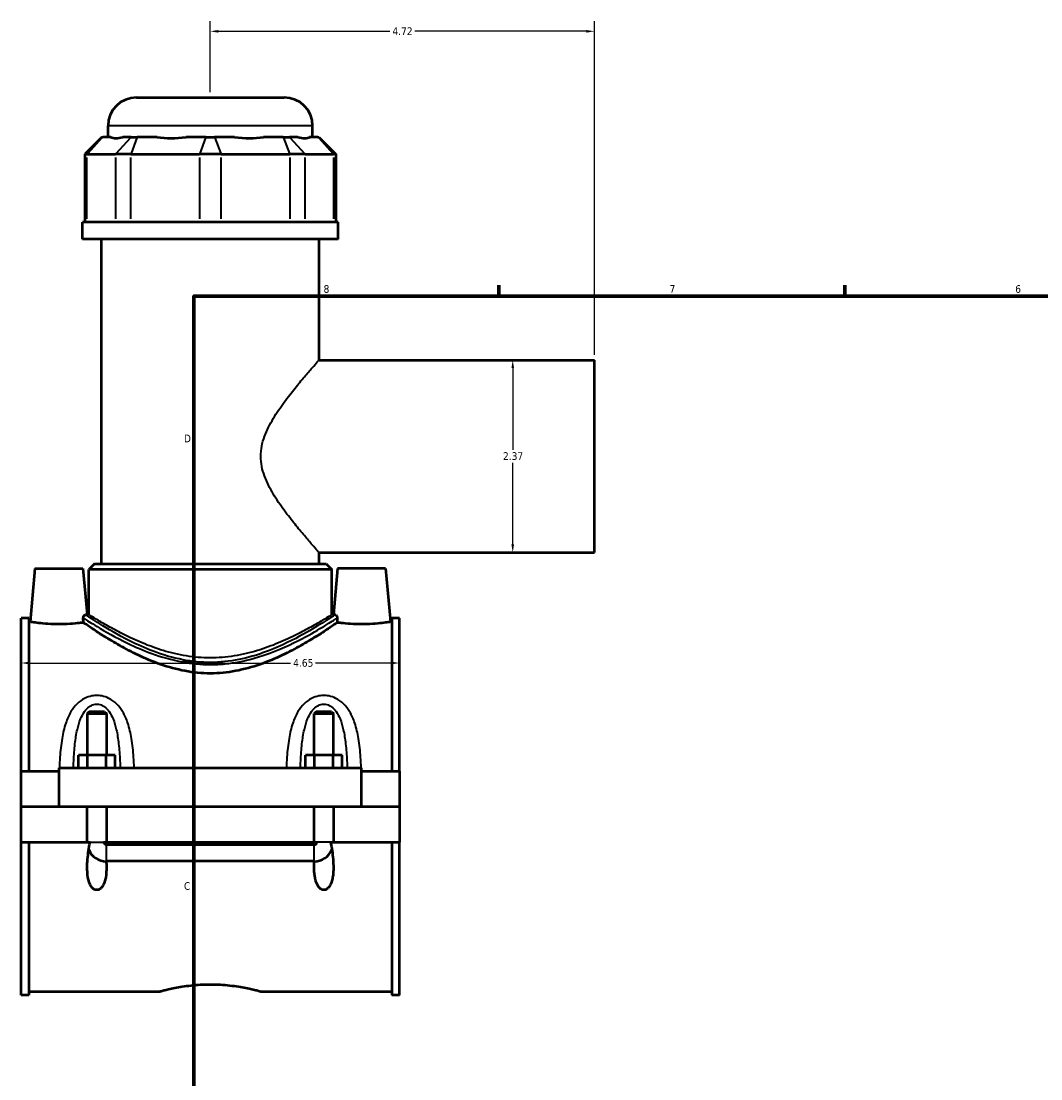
# Model space of a CAD drawing. Header units: inches. Extents: x -1.6 to 48.2, y -2.1 to 47.6.
# Tile 3 of 8: x -1.6 to 10.9, y 11.4 to 24.4. Entities that reach past the tile are written whole.
import ezdxf

# ---------------------------------------------------------------- set-up
doc = ezdxf.new("R2010")
doc.units = ezdxf.units.IN
doc.header["$MEASUREMENT"] = 0
for name, color, linetype, lineweight in [('Border (ANSI)', 7, 'Continuous', 70), ('Dimension (ANSI)', 7, 'Continuous', 25), ('Visible (ANSI)', 7, 'Continuous', 50), ('Visible Narrow (ANSI)', 7, 'Continuous', 35)]:
    doc.layers.add(name, color=color, linetype=linetype, lineweight=lineweight)
doc.styles.add('Note Text (ANSI)', font='tahoma.ttf')
doc.dimstyles.new('Default (ANSI)', dxfattribs={"dimtxt": 0.094488, "dimasz": 0.098425, "dimexe": 0.125, "dimexo": 0.0625, "dimgap": 0.031496, "dimtad": 0, "dimtih": 1, "dimtoh": 1, "dimrnd": 1e-08, "dimzin": 4, "dimdsep": 46, "dimtxsty": 'Note Text (ANSI)', "dimcen": 0.09, "dimdle": 0.393701, "dimclrd": 256, "dimclre": 256, "dimclrt": 5, "dimadec": 0, "dimazin": 1, "dimtfac": 1, "dimtofl": 0, "dimtmove": 0, "dimatfit": 3, "dimfxl": 1, "dimtolj": 1, "dimtzin": 4, "dimlwd": -1, "dimlwe": -1, "dimarcsym": 0})

# ---------------------------------------------------------------- blocks, each defined once
blk = doc.blocks.new('Borders Default Border')
at = {"layer": 'Border (ANSI)'}
for p, q in [((4.25, 21), (4.25, 21.134)), ((8.5, 21), (8.5, 21.134)), ((0.5, 16.5), (0.366, 16.5))]:
    blk.add_line(p, q, dxfattribs=at)
at = {"layer": 'Border (ANSI)', "flags": 128}
blk.add_lwpolyline([(0.5, 1), (0.5, 21), (33.5, 21), (33.5, 1), (0.5, 1)], dxfattribs=at)
at = {"layer": 'Border (ANSI)', "color": 5, "true_color": 0x0000ff, "char_height": 0.0945, "attachment_point": 7, "style": 'Note Text (ANSI)'}
for s, insert in [('8', (2.094, 21.038)), ('7', (6.346, 21.04)), ('6', (10.595, 21.038)), ('D', (0.378, 19.203)), ('C', (0.378, 13.701))]:
    blk.add_mtext(s, dxfattribs=dict(at, insert=insert))
blk = doc.blocks.new('*D6')
at = {"layer": 'Defpoints', "color": 0, "transparency": 16777216}
for p in [(5.422, 24.254), (0.702, 23.441), (5.422, 20.214)]:
    blk.add_point(p, dxfattribs=at)
at = {"layer": 'Dimension (ANSI)', "transparency": 16777216}
for p, q in [((0.702, 23.504), (0.702, 24.379)), ((5.422, 20.277), (5.422, 24.379)), ((0.8, 24.254), (2.908, 24.254)), ((5.323, 24.254), (3.215, 24.254))]:
    blk.add_line(p, q, dxfattribs=at)
for points in [[(0.8, 24.27), (0.8, 24.237), (0.702, 24.254)], [(5.323, 24.27), (5.323, 24.237), (5.422, 24.254)]]:
    blk.add_solid(points, dxfattribs=at)
at = {"layer": 'Dimension (ANSI)', "color": 5, "transparency": 16777216, "insert": (2.94, 24.302), "char_height": 0.0945, "attachment_point": 1, "style": 'Note Text (ANSI)'}
blk.add_mtext('\\A1;4.72', dxfattribs=at)
blk = doc.blocks.new('*D7')
at = {"layer": 'Defpoints', "color": 0, "transparency": 16777216}
for p in [(3.027, 16.49), (-1.623, 16.101), (3.027, 16.101)]:
    blk.add_point(p, dxfattribs=at)
at = {"layer": 'Dimension (ANSI)', "transparency": 16777216}
for p, q in [((-1.525, 16.49), (1.689, 16.49)), ((2.928, 16.49), (1.995, 16.49))]:
    blk.add_line(p, q, dxfattribs=at)
for points in [[(-1.525, 16.507), (-1.525, 16.474), (-1.623, 16.49)], [(2.928, 16.507), (2.928, 16.474), (3.027, 16.49)]]:
    blk.add_solid(points, dxfattribs=at)
at = {"layer": 'Dimension (ANSI)', "color": 5, "transparency": 16777216, "insert": (1.72, 16.539), "char_height": 0.0945, "attachment_point": 1, "style": 'Note Text (ANSI)'}
blk.add_mtext('\\A1;4.65', dxfattribs=at)
blk = doc.blocks.new('*D9')
at = {"layer": 'Defpoints', "color": 0, "transparency": 16777216}
for p in [(4.419, 20.214), (4.419, 17.848), (4.419, 17.848)]:
    blk.add_point(p, dxfattribs=at)
at = {"layer": 'Dimension (ANSI)', "transparency": 16777216}
for p, q in [((4.419, 20.116), (4.419, 19.112)), ((4.419, 17.947), (4.419, 18.951))]:
    blk.add_line(p, q, dxfattribs=at)
for points in [[(4.403, 20.116), (4.435, 20.116), (4.419, 20.214)], [(4.403, 17.947), (4.435, 17.947), (4.419, 17.848)]]:
    blk.add_solid(points, dxfattribs=at)
at = {"layer": 'Dimension (ANSI)', "color": 5, "transparency": 16777216, "insert": (4.299, 19.081), "char_height": 0.0945, "attachment_point": 1, "style": 'Note Text (ANSI)'}
blk.add_mtext('\\A1;2.37', dxfattribs=at)

msp = doc.modelspace()

# ---------------------------------------------------------------- linework, layer by layer
at = {"layer": 'Visible (ANSI)'}
for p, q in [((-0.206, 23.441), (1.61, 23.441)), ((-0.555, 22.953), (-0.555, 23.092)), ((1.959, 22.953), (1.959, 23.092)), ((-0.631, 22.953), (-0.841, 22.744)), ((-0.631, 22.953), (-0.621, 22.953)), ((-0.52, 22.953), (-0.621, 22.953)), ((-0.271, 22.953), (-0.372, 22.953)), ((-0.271, 22.953), (-0.196, 22.953)), ((0.048, 22.953), (-0.196, 22.953)), ((0.648, 22.953), (0.404, 22.953)), ((0.648, 22.953), (0.755, 22.953)), ((0.999, 22.953), (0.755, 22.953)), ((1.599, 22.953), (1.355, 22.953)), ((1.599, 22.953), (1.675, 22.953)), ((1.776, 22.953), (1.675, 22.953)), ((2.024, 22.953), (1.923, 22.953)), ((2.024, 22.953), (2.035, 22.953)), ((2.035, 22.953), (2.245, 22.744)), ((-0.814, 22.744), (-0.841, 22.744)), ((-0.841, 22.744), (-0.841, 21.908)), ((-0.814, 22.744), (-0.465, 22.744)), ((-0.276, 22.744), (-0.465, 22.744)), ((-0.276, 22.744), (0.568, 22.744)), ((0.835, 22.744), (0.568, 22.744)), ((0.835, 22.744), (1.679, 22.744)), ((1.868, 22.744), (1.679, 22.744)), ((1.868, 22.744), (2.218, 22.744)), ((2.245, 22.744), (2.218, 22.744)), ((2.245, 22.744), (2.245, 21.908)), ((2.273, 21.908), (-0.87, 21.908)), ((-0.87, 21.699), (-0.87, 21.908)), ((2.273, 21.699), (2.273, 21.908)), ((2.273, 21.699), (-0.87, 21.699)), ((-0.634, 17.711), (-0.634, 21.699)), ((2.038, 20.214), (2.038, 21.699)), ((2.038, 20.214), (5.422, 20.214)), ((5.422, 17.848), (5.422, 20.214)), ((2.038, 17.711), (2.038, 17.848)), ((2.038, 17.848), (5.422, 17.848)), ((-0.721, 17.711), (-0.791, 17.641)), ((-0.721, 17.711), (2.125, 17.711)), ((2.125, 17.711), (2.195, 17.641)), ((-1.453, 17.652), (-1.511, 16.995)), ((-1.453, 17.652), (-0.863, 17.652)), ((-0.863, 17.652), (-0.813, 17.086)), ((2.195, 17.641), (-0.791, 17.641)), ((-0.791, 17.086), (-0.791, 17.641)), ((2.195, 17.086), (2.195, 17.641)), ((2.267, 17.652), (2.217, 17.086)), ((2.857, 17.652), (2.267, 17.652)), ((2.857, 17.652), (2.915, 16.995)), ((-1.623, 15.162), (-1.623, 17.041)), ((-1.53, 17.041), (-1.623, 17.041)), ((-1.53, 17.041), (-1.53, 15.162)), ((-0.791, 17.086), (-0.813, 17.086)), ((2.217, 17.086), (2.195, 17.086)), ((2.934, 17.041), (2.934, 15.162)), ((3.027, 17.041), (2.934, 17.041)), ((3.027, 15.162), (3.027, 17.041)), ((-1.53, 16.995), (-1.511, 16.995)), ((2.915, 16.995), (2.934, 16.995)), ((-0.788, 15.891), (-0.811, 15.868)), ((-0.811, 15.868), (-0.575, 15.868)), ((-0.811, 15.868), (-0.811, 15.359)), ((-0.599, 15.891), (-0.788, 15.891)), ((-0.599, 15.891), (-0.575, 15.868)), ((-0.575, 15.868), (-0.575, 15.359)), ((2.002, 15.891), (1.979, 15.868)), ((1.979, 15.868), (2.215, 15.868)), ((1.979, 15.359), (1.979, 15.868)), ((2.191, 15.891), (2.002, 15.891)), ((2.191, 15.891), (2.215, 15.868)), ((2.215, 15.359), (2.215, 15.868)), ((-0.92, 15.201), (-0.92, 15.359)), ((-0.807, 15.359), (-0.92, 15.359)), ((-0.807, 15.201), (-0.807, 15.359)), ((-0.58, 15.359), (-0.807, 15.359)), ((-0.58, 15.201), (-0.58, 15.359)), ((-0.466, 15.359), (-0.58, 15.359)), ((-0.466, 15.201), (-0.466, 15.359)), ((1.87, 15.201), (1.87, 15.359)), ((1.983, 15.359), (1.87, 15.359)), ((1.983, 15.201), (1.983, 15.359)), ((2.21, 15.359), (1.983, 15.359)), ((2.21, 15.201), (2.21, 15.359)), ((2.324, 15.359), (2.21, 15.359)), ((2.324, 15.201), (2.324, 15.359)), ((-1.623, 15.162), (-1.158, 15.162)), ((-1.623, 14.727), (-1.623, 15.162)), ((-1.158, 15.201), (-1.158, 14.727)), ((-1.158, 15.201), (2.562, 15.201)), ((2.562, 14.727), (2.562, 15.201)), ((2.562, 15.162), (3.027, 15.162)), ((3.027, 15.162), (3.027, 14.727)), ((-1.623, 14.727), (-1.158, 14.727)), ((-1.623, 14.289), (-1.623, 14.723)), ((-0.811, 14.723), (-1.623, 14.723)), ((-1.158, 14.727), (2.562, 14.727)), ((-0.811, 14.727), (-0.811, 14.723)), ((-0.811, 14.289), (-0.811, 14.723)), ((-0.575, 14.727), (-0.575, 14.723)), ((-0.575, 14.723), (-0.575, 14.289)), ((1.979, 14.723), (-0.575, 14.723)), ((1.979, 14.723), (1.979, 14.727)), ((1.979, 14.289), (1.979, 14.723)), ((2.215, 14.723), (2.215, 14.727)), ((2.215, 14.723), (2.215, 14.289)), ((3.027, 14.723), (2.215, 14.723)), ((2.562, 14.727), (3.027, 14.727)), ((3.027, 14.723), (3.027, 14.289)), ((-1.623, 12.41), (-1.623, 14.289)), ((-1.623, 14.289), (-0.811, 14.289)), ((-1.53, 14.289), (-1.53, 12.41)), ((-0.811, 14.289), (-0.776, 14.289)), ((-0.61, 14.289), (-0.575, 14.289)), ((-0.575, 14.289), (1.979, 14.289)), ((-0.575, 14.26), (1.979, 14.26)), ((1.979, 14.289), (2.014, 14.289)), ((2.18, 14.289), (2.215, 14.289)), ((2.215, 14.289), (3.027, 14.289)), ((2.934, 14.289), (2.934, 12.41)), ((3.027, 12.41), (3.027, 14.289)), ((1.979, 14.055), (-0.575, 14.055)), ((-1.53, 12.41), (-1.623, 12.41)), ((-1.53, 12.455), (0.085, 12.455)), ((1.319, 12.455), (2.934, 12.455)), ((3.027, 12.41), (2.934, 12.41))]:
    msp.add_line(p, q, dxfattribs=at)
for centre, radius, start, end in [((-0.206, 23.092), 0.349, 90, 180), ((1.61, 23.092), 0.349, 0, 90), ((-0.575, 14.289), 0.236, 202.9251, 269.396), ((1.979, 14.289), 0.236, 270.604, 337.0749)]:
    msp.add_arc(centre, radius, start, end, dxfattribs=at)
for major_axis, ratio, start_param, end_param in [((1.233, 1.233), 0.198912, 3.184055, 3.491829), ((-1.045, -1.045), 0.668179, 0.435162, 0.742936), ((1.045, -1.045), 0.668179, 5.54025, 5.848024), ((1.233, -1.233), 0.198912, 5.932949, 6.240723)]:
    msp.add_ellipse((0.702, 24.196), major_axis=major_axis, ratio=ratio, start_param=start_param, end_param=end_param, dxfattribs=at)
for points, knots in [([(-0.859, 17.044), (-0.859, 17.047), (-0.859, 17.05), (-0.858, 17.057), (-0.857, 17.06), (-0.854, 17.067), (-0.851, 17.071), (-0.844, 17.079), (-0.837, 17.083), (-0.831, 17.083)], [0, 0, 0, 0, 0.0233013, 0.0233013, 0.0549925, 0.0549925, 0.099871, 0.099871, 0.1769512, 0.1769512, 0.1769512, 0.1769512]), ([(-0.858, 16.987), (-0.859, 17.001), (-0.859, 17.015), (-0.859, 17.034), (-0.859, 17.039), (-0.859, 17.044)], [0.9973843, 0.9973843, 0.9973843, 0.9973843, 1.0923356, 1.0923356, 1.1304408, 1.1304408, 1.1304408, 1.1304408]), ([(2.235, 17.083), (2.235, 17.083), (2.235, 17.083), (2.241, 17.082), (2.246, 17.08), (2.254, 17.073), (2.257, 17.068), (2.26, 17.061), (2.261, 17.058), (2.262, 17.053), (2.263, 17.051), (2.263, 17.048), (2.263, 17.046), (2.263, 17.044)], [0, 0, 0, 0, 0.0078564, 0.0078564, 0.1281211, 0.1281211, 0.2351476, 0.2351476, 0.2946876, 0.2946876, 0.3211587, 0.3211587, 0.346083, 0.346083, 0.346083, 0.346083]), ([(2.263, 17.044), (2.263, 17.039), (2.263, 17.034), (2.263, 17.015), (2.262, 17.001), (2.262, 16.987)], [1.0542304, 1.0542304, 1.0542304, 1.0542304, 1.0923356, 1.0923356, 1.1872869, 1.1872869, 1.1872869, 1.1872869]), ([(-0.858, 16.987), (-0.873, 16.985), (-0.89, 16.983), (-0.939, 16.978), (-0.979, 16.974), (-1.066, 16.969), (-1.114, 16.967), (-1.203, 16.967), (-1.25, 16.969), (-1.337, 16.974), (-1.377, 16.978), (-1.439, 16.985), (-1.466, 16.988), (-1.502, 16.994), (-1.511, 16.995), (-1.511, 16.995)], [1.835834, 1.835834, 1.835834, 1.835834, 2.035297, 2.035297, 2.374881, 2.374881, 2.714465, 2.714465, 3.054049, 3.054049, 3.393633, 3.393633, 3.732665, 3.732665, 4.071698, 4.071698, 4.071698, 4.071698]), ([(2.262, 16.987), (2.257, 16.984), (2.251, 16.979), (2.221, 16.96), (2.19, 16.938), (2.109, 16.884), (2.058, 16.852), (1.944, 16.781), (1.88, 16.742), (1.745, 16.666), (1.668, 16.625), (1.5, 16.546), (1.409, 16.507), (1.218, 16.44), (1.117, 16.412), (0.911, 16.373), (0.806, 16.363), (0.598, 16.363), (0.493, 16.373), (0.287, 16.412), (0.186, 16.44), (-0.005, 16.507), (-0.096, 16.546), (-0.264, 16.625), (-0.341, 16.666), (-0.477, 16.742), (-0.541, 16.781), (-0.655, 16.852), (-0.705, 16.884), (-0.786, 16.938), (-0.818, 16.96), (-0.847, 16.979), (-0.853, 16.984), (-0.858, 16.987)], [6.763123, 6.763123, 6.763123, 6.763123, 7.072844, 7.072844, 7.853985, 7.853985, 8.635126, 8.635126, 9.416266, 9.416266, 10.208052, 10.208052, 10.999837, 10.999837, 11.791622, 11.791622, 12.583407, 12.583407, 13.375192, 13.375192, 14.166977, 14.166977, 14.958762, 14.958762, 15.750547, 15.750547, 16.531688, 16.531688, 17.312829, 17.312829, 18.09397, 18.09397, 18.403691, 18.403691, 18.403691, 18.403691]), ([(2.915, 16.995), (2.915, 16.995), (2.906, 16.994), (2.87, 16.988), (2.843, 16.985), (2.781, 16.978), (2.741, 16.974), (2.654, 16.969), (2.606, 16.967), (2.562, 16.967), (2.517, 16.967), (2.47, 16.969), (2.383, 16.974), (2.343, 16.978), (2.294, 16.983), (2.277, 16.985), (2.262, 16.987)], [4.071698, 4.071698, 4.071698, 4.071698, 4.41073, 4.41073, 4.749762, 4.749762, 5.089346, 5.089346, 5.42893, 5.42893, 5.42893, 5.768514, 5.768514, 6.108098, 6.108098, 6.307561, 6.307561, 6.307561, 6.307561]), ([(-0.578, 14.055), (-0.576, 14.029), (-0.575, 14.004), (-0.575, 13.94), (-0.577, 13.897), (-0.588, 13.836), (-0.593, 13.816), (-0.606, 13.779), (-0.614, 13.761), (-0.633, 13.734), (-0.642, 13.723), (-0.66, 13.71), (-0.666, 13.707), (-0.679, 13.702), (-0.686, 13.701), (-0.7, 13.701), (-0.707, 13.702), (-0.721, 13.707), (-0.727, 13.71), (-0.744, 13.723), (-0.754, 13.734), (-0.772, 13.761), (-0.78, 13.779), (-0.793, 13.816), (-0.798, 13.836), (-0.809, 13.897), (-0.811, 13.94), (-0.811, 14.043), (-0.805, 14.114), (-0.789, 14.22), (-0.783, 14.255), (-0.776, 14.289)], [1.215949, 1.215949, 1.215949, 1.215949, 1.413207, 1.413207, 1.730061, 1.730061, 1.888488, 1.888488, 2.046915, 2.046915, 2.156349, 2.156349, 2.211065, 2.211065, 2.265782, 2.265782, 2.320499, 2.320499, 2.375216, 2.375216, 2.48465, 2.48465, 2.643077, 2.643077, 2.801504, 2.801504, 3.118358, 3.118358, 3.634555, 3.634555, 3.885607, 3.885607, 3.885607, 3.885607]), ([(-0.61, 14.289), (-0.609, 14.284), (-0.607, 14.28), (-0.602, 14.272), (-0.599, 14.268), (-0.592, 14.264), (-0.589, 14.262), (-0.582, 14.26), (-0.579, 14.26), (-0.575, 14.26)], [0.0000698, 0.0000698, 0.0000698, 0.0000698, 0.0369029, 0.0369029, 0.0726601, 0.0726601, 0.1000626, 0.1000626, 0.1267854, 0.1267854, 0.1267854, 0.1267854]), ([(2.18, 14.289), (2.187, 14.255), (2.193, 14.22), (2.209, 14.114), (2.215, 14.043), (2.215, 13.94), (2.213, 13.897), (2.202, 13.836), (2.197, 13.816), (2.184, 13.779), (2.176, 13.761), (2.157, 13.734), (2.148, 13.723), (2.13, 13.71), (2.124, 13.707), (2.111, 13.702), (2.104, 13.701), (2.09, 13.701), (2.083, 13.702), (2.069, 13.707), (2.063, 13.711), (2.038, 13.728), (2.023, 13.752), (1.999, 13.802), (1.991, 13.837), (1.98, 13.909), (1.979, 13.945), (1.979, 14.003), (1.98, 14.029), (1.981, 14.055)], [0.645958, 0.645958, 0.645958, 0.645958, 0.89701, 0.89701, 1.413207, 1.413207, 1.730061, 1.730061, 1.888488, 1.888488, 2.046915, 2.046915, 2.156349, 2.156349, 2.211065, 2.211065, 2.265782, 2.265782, 2.318017, 2.318017, 2.370251, 2.370251, 2.559775, 2.559775, 2.832356, 2.832356, 3.104938, 3.104938, 3.300366, 3.300366, 3.300366, 3.300366]), ([(1.979, 14.26), (1.983, 14.26), (1.988, 14.26), (1.996, 14.264), (2, 14.266), (2.006, 14.272), (2.008, 14.275), (2.011, 14.281), (2.013, 14.285), (2.014, 14.289)], [0, 0, 0, 0, 0.0338755, 0.0338755, 0.069072, 0.069072, 0.0968973, 0.0968973, 0.1265215, 0.1265215, 0.1265215, 0.1265215]), ([(0.085, 12.455), (0.085, 12.455), (0.088, 12.456), (0.104, 12.461), (0.116, 12.464), (0.148, 12.472), (0.167, 12.477), (0.212, 12.487), (0.238, 12.492), (0.293, 12.503), (0.323, 12.509), (0.391, 12.519), (0.427, 12.524), (0.503, 12.532), (0.543, 12.536), (0.623, 12.54), (0.663, 12.541), (0.741, 12.541), (0.781, 12.54), (0.861, 12.536), (0.901, 12.532), (0.977, 12.524), (1.013, 12.519), (1.08, 12.509), (1.111, 12.503), (1.166, 12.492), (1.191, 12.487), (1.237, 12.477), (1.256, 12.472), (1.288, 12.464), (1.3, 12.461), (1.315, 12.456), (1.319, 12.455), (1.319, 12.455)], [2.375533, 2.375533, 2.375533, 2.375533, 2.672445, 2.672445, 2.969357, 2.969357, 3.26627, 3.26627, 3.563182, 3.563182, 3.860153, 3.860153, 4.157124, 4.157124, 4.454095, 4.454095, 4.751066, 4.751066, 5.048037, 5.048037, 5.345008, 5.345008, 5.641979, 5.641979, 5.93895, 5.93895, 6.235862, 6.235862, 6.532774, 6.532774, 6.829687, 6.829687, 7.126599, 7.126599, 7.126599, 7.126599])]:
    msp.add_open_spline(points, degree=3, knots=knots, dxfattribs=at)
for points in [[(-0.813, 17.086), (-0.813, 17.086), (-0.819, 17.085), (-0.831, 17.083)], [(2.235, 17.083), (2.223, 17.085), (2.217, 17.086), (2.217, 17.086)], [(-0.575, 14.055), (-0.576, 14.055), (-0.577, 14.055), (-0.578, 14.055)], [(1.981, 14.055), (1.98, 14.055), (1.98, 14.055), (1.979, 14.055)]]:
    msp.add_open_spline(points, degree=3, dxfattribs=at)
at = {"layer": 'Visible Narrow (ANSI)'}
for p, q in [((1.944, 23.092), (-0.54, 23.092)), ((-0.63, 22.943), (-0.805, 22.754)), ((-0.455, 22.754), (-0.281, 22.943)), ((-0.2, 22.943), (-0.272, 22.754)), ((0.644, 22.943), (0.572, 22.754)), ((0.759, 22.943), (0.831, 22.754)), ((1.603, 22.943), (1.675, 22.754)), ((1.684, 22.943), (1.859, 22.754)), ((2.034, 22.943), (2.208, 22.754)), ((-0.814, 21.95), (-0.814, 22.702)), ((-0.465, 22.702), (-0.465, 21.95)), ((-0.276, 21.95), (-0.276, 22.702)), ((0.568, 22.702), (0.568, 21.95)), ((0.835, 21.95), (0.835, 22.702)), ((1.679, 22.702), (1.679, 21.95)), ((1.868, 21.95), (1.868, 22.702)), ((2.218, 22.702), (2.218, 21.95)), ((-0.77, 14.289), (-0.617, 14.289)), ((-0.575, 14.059), (-0.575, 14.25)), ((1.979, 14.059), (1.979, 14.25)), ((2.173, 14.289), (2.02, 14.289))]:
    msp.add_line(p, q, dxfattribs=at)
for points, knots in [([(2.038, 17.848), (2.038, 17.848), (2.03, 17.856), (2.002, 17.889), (1.98, 17.913), (1.926, 17.976), (1.893, 18.014), (1.822, 18.099), (1.782, 18.146), (1.701, 18.247), (1.656, 18.305), (1.564, 18.43), (1.518, 18.497), (1.434, 18.638), (1.396, 18.712), (1.34, 18.866), (1.322, 18.946), (1.322, 19.116), (1.34, 19.197), (1.396, 19.351), (1.434, 19.425), (1.518, 19.565), (1.564, 19.632), (1.656, 19.758), (1.701, 19.816), (1.782, 19.917), (1.822, 19.964), (1.893, 20.049), (1.926, 20.087), (1.98, 20.149), (2.002, 20.174), (2.03, 20.206), (2.038, 20.214), (2.038, 20.214)], [5.01284, 5.01284, 5.01284, 5.01284, 5.618964, 5.618964, 6.225087, 6.225087, 6.831211, 6.831211, 7.437334, 7.437334, 8.084421, 8.084421, 8.731507, 8.731507, 9.378594, 9.378594, 10.025681, 10.025681, 10.672767, 10.672767, 11.319854, 11.319854, 11.966941, 11.966941, 12.614027, 12.614027, 13.220151, 13.220151, 13.826274, 13.826274, 14.432398, 14.432398, 15.038521, 15.038521, 15.038521, 15.038521]), ([(-0.859, 17.044), (-0.857, 17.043), (-0.853, 17.04), (-0.822, 17.02), (-0.766, 16.984), (-0.591, 16.88), (-0.462, 16.805), (-0.218, 16.688), (-0.121, 16.645), (0.101, 16.564), (0.226, 16.528), (0.47, 16.483), (0.586, 16.471), (0.702, 16.471), (0.763, 16.471), (0.824, 16.474), (1.003, 16.492), (1.119, 16.515), (1.3, 16.565), (1.369, 16.588), (1.601, 16.674), (1.749, 16.747), (1.978, 16.87), (2.067, 16.922), (2.2, 17.004), (2.244, 17.032), (2.263, 17.044)], [-31.269648, -31.269648, -31.269648, -31.269648, -31.087263, -31.087263, -29.791632, -29.791632, -28.190525, -28.190525, -27.263309, -27.263309, -26.239027, -26.239027, -25.373097, -25.373097, -25.373097, -24.918804, -24.918804, -24.023515, -24.023515, -23.435366, -23.435366, -21.958058, -21.958058, -20.705916, -20.705916, -19.4765, -19.4765, -19.4765, -19.4765]), ([(2.235, 17.083), (2.233, 17.082), (2.231, 17.081), (2.211, 17.068), (2.167, 17.038), (2.036, 16.955), (1.95, 16.902), (1.725, 16.777), (1.581, 16.704), (1.354, 16.616), (1.287, 16.593), (1.109, 16.542), (0.996, 16.519), (0.821, 16.501), (0.761, 16.497), (0.702, 16.497), (0.588, 16.497), (0.475, 16.509), (0.237, 16.555), (0.114, 16.592), (-0.102, 16.674), (-0.198, 16.717), (-0.436, 16.836), (-0.562, 16.912), (-0.733, 17.018), (-0.788, 17.055), (-0.822, 17.078), (-0.828, 17.081), (-0.831, 17.083)], [19.30395, 19.30395, 19.30395, 19.30395, 19.463524, 19.463524, 20.705916, 20.705916, 21.958058, 21.958058, 23.435366, 23.435366, 24.023515, 24.023515, 24.918804, 24.918804, 25.373097, 25.373097, 25.373097, 26.239027, 26.239027, 27.263309, 27.263309, 28.190525, 28.190525, 29.791632, 29.791632, 31.087263, 31.087263, 31.442198, 31.442198, 31.442198, 31.442198]), ([(2.195, 17.086), (2.195, 17.086), (2.185, 17.08), (2.146, 17.055), (2.116, 17.037), (2.039, 16.991), (1.992, 16.963), (1.883, 16.902), (1.822, 16.869), (1.692, 16.804), (1.619, 16.77), (1.459, 16.703), (1.372, 16.671), (1.19, 16.616), (1.094, 16.593), (0.899, 16.562), (0.799, 16.554), (0.604, 16.554), (0.505, 16.562), (0.31, 16.593), (0.214, 16.616), (0.031, 16.671), (-0.055, 16.703), (-0.215, 16.77), (-0.289, 16.804), (-0.418, 16.869), (-0.479, 16.902), (-0.588, 16.963), (-0.636, 16.991), (-0.713, 17.037), (-0.742, 17.055), (-0.782, 17.08), (-0.791, 17.086), (-0.791, 17.086)], [5.920206, 5.920206, 5.920206, 5.920206, 6.657116, 6.657116, 7.394026, 7.394026, 8.130937, 8.130937, 8.867847, 8.867847, 9.610988, 9.610988, 10.35413, 10.35413, 11.097271, 11.097271, 11.840413, 11.840413, 12.583555, 12.583555, 13.326696, 13.326696, 14.069838, 14.069838, 14.812979, 14.812979, 15.549889, 15.549889, 16.286799, 16.286799, 17.023709, 17.023709, 17.760619, 17.760619, 17.760619, 17.760619]), ([(-0.233, 15.201), (-0.235, 15.246), (-0.237, 15.29), (-0.246, 15.411), (-0.254, 15.487), (-0.277, 15.627), (-0.292, 15.691), (-0.329, 15.802), (-0.35, 15.849), (-0.398, 15.928), (-0.423, 15.961), (-0.479, 16.015), (-0.51, 16.038), (-0.572, 16.069), (-0.602, 16.079), (-0.653, 16.089), (-0.673, 16.091), (-0.693, 16.091), (-0.713, 16.091), (-0.733, 16.089), (-0.784, 16.079), (-0.815, 16.069), (-0.876, 16.038), (-0.907, 16.015), (-0.963, 15.961), (-0.989, 15.928), (-1.037, 15.849), (-1.057, 15.802), (-1.095, 15.691), (-1.109, 15.627), (-1.133, 15.487), (-1.141, 15.411), (-1.149, 15.29), (-1.152, 15.246), (-1.153, 15.201)], [-6.12408, -6.12408, -6.12408, -6.12408, -5.803521, -5.803521, -5.237131, -5.237131, -4.73067, -4.73067, -4.320119, -4.320119, -3.986618, -3.986618, -3.689291, -3.689291, -3.444288, -3.444288, -3.291162, -3.291162, -3.291162, -3.138035, -3.138035, -2.893033, -2.893033, -2.595706, -2.595706, -2.262205, -2.262205, -1.851654, -1.851654, -1.345193, -1.345193, -0.778803, -0.778803, -0.458244, -0.458244, -0.458244, -0.458244]), ([(2.557, 15.201), (2.555, 15.246), (2.553, 15.29), (2.544, 15.411), (2.536, 15.487), (2.513, 15.627), (2.498, 15.691), (2.461, 15.802), (2.44, 15.849), (2.392, 15.928), (2.367, 15.961), (2.311, 16.015), (2.28, 16.038), (2.218, 16.069), (2.188, 16.079), (2.137, 16.089), (2.117, 16.091), (2.097, 16.091), (2.077, 16.091), (2.057, 16.089), (2.006, 16.079), (1.975, 16.069), (1.914, 16.038), (1.883, 16.015), (1.827, 15.961), (1.801, 15.928), (1.753, 15.849), (1.733, 15.802), (1.695, 15.691), (1.681, 15.627), (1.657, 15.487), (1.649, 15.411), (1.641, 15.29), (1.638, 15.246), (1.637, 15.201)], [-6.124079, -6.124079, -6.124079, -6.124079, -5.803522, -5.803522, -5.237132, -5.237132, -4.730669, -4.730669, -4.320119, -4.320119, -3.986618, -3.986618, -3.689291, -3.689291, -3.444288, -3.444288, -3.291162, -3.291162, -3.291162, -3.138035, -3.138035, -2.893033, -2.893033, -2.595706, -2.595706, -2.262205, -2.262205, -1.851654, -1.851654, -1.345192, -1.345192, -0.778802, -0.778802, -0.458244, -0.458244, -0.458244, -0.458244]), ([(-0.981, 15.201), (-0.98, 15.23), (-0.979, 15.258), (-0.974, 15.358), (-0.969, 15.429), (-0.955, 15.558), (-0.945, 15.617), (-0.922, 15.719), (-0.909, 15.763), (-0.879, 15.836), (-0.863, 15.866), (-0.827, 15.916), (-0.808, 15.937), (-0.77, 15.965), (-0.751, 15.975), (-0.718, 15.984), (-0.706, 15.986), (-0.693, 15.986), (-0.681, 15.986), (-0.668, 15.984), (-0.636, 15.975), (-0.617, 15.965), (-0.578, 15.937), (-0.559, 15.916), (-0.523, 15.866), (-0.507, 15.836), (-0.477, 15.763), (-0.464, 15.719), (-0.441, 15.617), (-0.432, 15.558), (-0.417, 15.429), (-0.412, 15.358), (-0.407, 15.258), (-0.406, 15.23), (-0.405, 15.201)], [0.553667, 0.553667, 0.553667, 0.553667, 0.778803, 0.778803, 1.345193, 1.345193, 1.851654, 1.851654, 2.262205, 2.262205, 2.595706, 2.595706, 2.893033, 2.893033, 3.138035, 3.138035, 3.291162, 3.291162, 3.291162, 3.444288, 3.444288, 3.689291, 3.689291, 3.986618, 3.986618, 4.320119, 4.320119, 4.73067, 4.73067, 5.237131, 5.237131, 5.803521, 5.803521, 6.028657, 6.028657, 6.028657, 6.028657]), ([(1.809, 15.201), (1.81, 15.23), (1.811, 15.258), (1.816, 15.358), (1.821, 15.429), (1.835, 15.558), (1.845, 15.617), (1.868, 15.719), (1.881, 15.763), (1.911, 15.836), (1.927, 15.866), (1.963, 15.916), (1.982, 15.937), (2.02, 15.965), (2.039, 15.975), (2.072, 15.984), (2.084, 15.986), (2.097, 15.986), (2.109, 15.986), (2.122, 15.984), (2.154, 15.975), (2.173, 15.965), (2.212, 15.937), (2.231, 15.916), (2.267, 15.866), (2.283, 15.836), (2.313, 15.763), (2.326, 15.719), (2.349, 15.617), (2.358, 15.558), (2.373, 15.429), (2.378, 15.358), (2.383, 15.258), (2.384, 15.23), (2.385, 15.201)], [0.553667, 0.553667, 0.553667, 0.553667, 0.778802, 0.778802, 1.345192, 1.345192, 1.851654, 1.851654, 2.262205, 2.262205, 2.595706, 2.595706, 2.893033, 2.893033, 3.138035, 3.138035, 3.291162, 3.291162, 3.291162, 3.444288, 3.444288, 3.689291, 3.689291, 3.986618, 3.986618, 4.320119, 4.320119, 4.730669, 4.730669, 5.237132, 5.237132, 5.803522, 5.803522, 6.028657, 6.028657, 6.028657, 6.028657])]:
    msp.add_open_spline(points, degree=3, knots=knots, dxfattribs=at)

# ---------------------------------------------------------------- block references
msp.add_blockref('Borders Default Border', (0, 0))

# ---------------------------------------------------------------- dimensions: what is measured, and where the dimension line sits
at = {"layer": 'Dimension (ANSI)'}
for base, p1, p2, angle, override, picture, middle in [((5.422, 24.254), (0.702, 23.441), (5.422, 20.214), 180, {"dimgap": 0.031496, "dimtih": 0, "dimtoh": 0, "dimdec": 2, "dimtol": 0, "dimlim": 0, "dimtp": 0, "dimtm": 0, "dimtdec": 2, "dimatfit": 1}, '*D6', (3.062, 24.254)), ((4.419, 17.848), (4.419, 20.214), (4.419, 17.848), 270, {"dimgap": 0.031496, "dimdec": 2, "dimse1": 1, "dimse2": 1, "dimtol": 0, "dimlim": 0, "dimtp": 0, "dimtm": 0, "dimtdec": 2, "dimatfit": 1}, '*D9', (4.419, 19.031)), ((3.027, 16.49), (-1.623, 16.101), (3.027, 16.101), 180, {"dimgap": 0.031496, "dimtih": 0, "dimtoh": 0, "dimdec": 2, "dimse1": 1, "dimse2": 1, "dimtol": 0, "dimlim": 0, "dimtp": 0, "dimtm": 0, "dimtdec": 2, "dimatfit": 1}, '*D7', (1.842, 16.49))]:
    dim = msp.add_linear_dim(base=base, p1=p1, p2=p2, angle=angle, dimstyle='Default (ANSI)', override=override, dxfattribs=at)
    dim.commit()
    dim.dimension.update_dxf_attribs({"geometry": picture, "text_midpoint": middle, "dimtype": 160})

doc.saveas('drawing.dxf')
